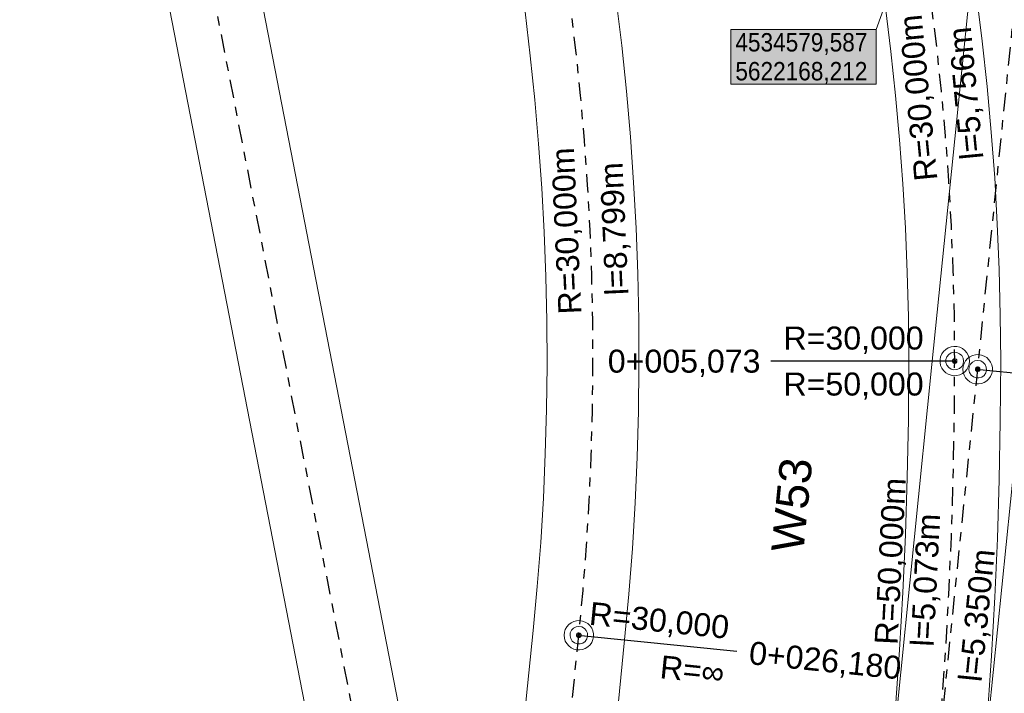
# Model space of a CAD drawing. Extents: x 4534497 to 4534598, y 5622071 to 5622343.
# Tile 11 of 44: x 4534569 to 4534580, y 5622159 to 5622166. Entities that reach past the tile are written whole.
import ezdxf

# ---------------------------------------------------------------- set-up
doc = ezdxf.new("R2010")
doc.units = 0
doc.linetypes.add('LT00000', pattern=[0])
doc.linetypes.add('LT00008', pattern=[0.42, 0.2, -0.1, 0.02, -0.1])
for name, color, linetype, lineweight, true_color in [('A-ELEMENTE', 18, 'LT00000', 5, 0x000000), ('A-LAENGEN', 18, 'LT00000', 5, 0x000000), ('ACHSEN', 18, 'LT00000', 5, 0x000000), ('BESCHRIFTUNG', 18, 'LT00000', 5, 0x000000), ('GLEISE', 18, 'LT00000', 5, 0x000000), ('TXT- KOOR_A506', 18, 'LT00000', 5, 0x000000), ('W-NR', 18, 'LT00000', 5, 0x000000)]:
    doc.layers.add(name, color=color, linetype=linetype, lineweight=lineweight, true_color=true_color)
doc.styles.add('TS100', font='arial.ttf', dxfattribs={"height": 0.2})

# ---------------------------------------------------------------- blocks, each defined once
blk = doc.blocks.new('SYMB1109')
at = {"color": 0, "linetype": 'ByBlock', "lineweight": -2, "flags": 128}
for points in [[(0.5, 0), (0.489765, 0.100649), (0.459479, 0.197178), (0.410382, 0.285634), (0.344483, 0.362396), (0.264482, 0.424322), (0.173653, 0.468876), (0.075714, 0.494234), (-0.025325, 0.499358), (-0.125326, 0.484039), (-0.220197, 0.448902), (-0.306053, 0.395388), (-0.379379, 0.325686), (-0.437173, 0.242651), (-0.47707, 0.149682), (-0.497435, 0.050584), (-0.497435, -0.050584), (-0.47707, -0.149682), (-0.437173, -0.242651), (-0.379379, -0.325686), (-0.306053, -0.395388), (-0.220197, -0.448902), (-0.125326, -0.484039), (-0.025325, -0.499358), (0.075714, -0.494234), (0.173653, -0.468876), (0.264482, -0.424322), (0.344483, -0.362396), (0.410382, -0.285634), (0.459479, -0.197178), (0.489765, -0.100649), (0.5, 0)], [(0.3, 0), (0.283745, 0.09741), (0.236742, 0.184264), (0.164084, 0.25115), (0.073646, 0.29082), (-0.024774, 0.298975), (-0.120509, 0.274732), (-0.203184, 0.220717), (-0.263842, 0.142784), (-0.295908, 0.049378), (-0.295908, -0.049378), (-0.263842, -0.142784), (-0.203184, -0.220717), (-0.120509, -0.274732), (-0.024774, -0.298975), (0.073646, -0.29082), (0.164084, -0.25115), (0.236742, -0.184264), (0.283745, -0.09741), (0.3, 0)]]:
    blk.add_lwpolyline(points, close=True, dxfattribs=at)
blk = doc.blocks.new('SYMB151')
at = {"color": 0, "linetype": 'ByBlock', "lineweight": -2, "flags": 128}
for points in [[(0.5, 0), (0.489765, 0.100649), (0.459479, 0.197178), (0.410382, 0.285634), (0.344483, 0.362396), (0.264482, 0.424322), (0.173653, 0.468876), (0.075714, 0.494234), (-0.025325, 0.499358), (-0.125326, 0.484039), (-0.220197, 0.448902), (-0.306053, 0.395388), (-0.379379, 0.325686), (-0.437173, 0.242651), (-0.47707, 0.149682), (-0.497435, 0.050584), (-0.497435, -0.050584), (-0.47707, -0.149682), (-0.437173, -0.242651), (-0.379379, -0.325686), (-0.306053, -0.395388), (-0.220197, -0.448902), (-0.125326, -0.484039), (-0.025325, -0.499358), (0.075714, -0.494234), (0.173653, -0.468876), (0.264482, -0.424322), (0.344483, -0.362396), (0.410382, -0.285634), (0.459479, -0.197178), (0.489765, -0.100649), (0.5, 0)], [(0.26, 0), (0.24432, 0.088925), (0.199172, 0.167125), (0.13, 0.225167), (0.045149, 0.25605), (-0.045149, 0.25605), (-0.13, 0.225167), (-0.199172, 0.167125), (-0.24432, 0.088925), (-0.26, 0), (-0.24432, -0.088925), (-0.199172, -0.167125), (-0.13, -0.225167), (-0.045149, -0.25605), (0.045149, -0.25605), (0.13, -0.225167), (0.199172, -0.167125), (0.24432, -0.088925), (0.26, 0)]]:
    blk.add_lwpolyline(points, close=True, dxfattribs=at)

msp = doc.modelspace()

# ---------------------------------------------------------------- hatches: boundary and pattern name
at = {"layer": 'TXT- KOOR_A506', "linetype": 'Continuous', "lineweight": 25, "true_color": 0xffffff}
msp.add_hatch(color=7, dxfattribs=at).paths.add_polyline_path([(4534577.213, 5622165.408), (4534578.793, 5622165.408), (4534578.793, 5622166.002), (4534577.213, 5622166.002)])

# ---------------------------------------------------------------- linework, layer by layer
at = {"layer": 'ACHSEN', "color": 53, "linetype": 'LT00008', "lineweight": 25, "true_color": 0xcfff40, "flags": 128}
msp.add_lwpolyline([(4534576.522, 5622146.574), (4534576.762, 5622147.16), (4534576.994, 5622147.748), (4534577.218, 5622148.339), (4534577.435, 5622148.934), (4534577.645, 5622149.53), (4534577.847, 5622150.13), (4534578.041, 5622150.732), (4534578.232, 5622151.348), (4534578.369, 5622151.819), (4534578.499, 5622152.291), (4534578.621, 5622152.765), (4534578.736, 5622153.242), (4534578.843, 5622153.72), (4534578.942, 5622154.2), (4534579.033, 5622154.681), (4534579.116, 5622155.164), (4534579.191, 5622155.648), (4534579.258, 5622156.133), (4534579.318, 5622156.619), (4534579.357, 5622156.984), (4534579.898, 5622162.307), (4534580.491, 5622168.147), (4534580.908, 5622172.257), (4534580.953, 5622172.744), (4534580.991, 5622173.233), (4534581.021, 5622173.722), (4534581.042, 5622174.211), (4534581.056, 5622174.701), (4534581.061, 5622175.191), (4534581.059, 5622175.681), (4534581.048, 5622176.17), (4534581.03, 5622176.66), (4534581.004, 5622177.149), (4534580.969, 5622177.638), (4534580.927, 5622178.126), (4534580.876, 5622178.613), (4534580.818, 5622179.1), (4534580.752, 5622179.585), (4534580.678, 5622180.069), (4534580.596, 5622180.552), (4534580.51, 5622181.015), (4534558.669, 5622293.298), (4534558.572, 5622293.778), (4534558.466, 5622294.257), (4534558.353, 5622294.733), (4534558.233, 5622295.208), (4534558.104, 5622295.681), (4534557.968, 5622296.151), (4534557.824, 5622296.62), (4534557.672, 5622297.085), (4534557.513, 5622297.549), (4534557.346, 5622298.009), (4534557.172, 5622298.467), (4534556.99, 5622298.922), (4534556.801, 5622299.374), (4534556.605, 5622299.823), (4534556.401, 5622300.268), (4534556.19, 5622300.711), (4534555.972, 5622301.149), (4534555.755, 5622301.568), (4534553.828, 5622305.222), (4534551.089, 5622310.413), (4534548.593, 5622315.145), (4534546.691, 5622318.749)], dxfattribs=at)
at = {"layer": 'ACHSEN', "color": 120, "linetype": 'LT00008', "lineweight": 25, "true_color": 0x00ffbf, "flags": 128}
msp.add_lwpolyline([(4534571.176, 5622133.733), (4534571.415, 5622134.318), (4534571.647, 5622134.907), (4534571.872, 5622135.498), (4534572.089, 5622136.092), (4534572.298, 5622136.689), (4534572.5, 5622137.288), (4534572.695, 5622137.89), (4534572.885, 5622138.507), (4534573.023, 5622138.977), (4534573.153, 5622139.449), (4534573.275, 5622139.924), (4534573.39, 5622140.4), (4534573.496, 5622140.878), (4534573.595, 5622141.358), (4534573.686, 5622141.839), (4534573.769, 5622142.322), (4534573.845, 5622142.806), (4534573.912, 5622143.291), (4534573.971, 5622143.778), (4534574.011, 5622144.142), (4534574.551, 5622149.465), (4534575.144, 5622155.305), (4534575.561, 5622159.415), (4534575.607, 5622159.903), (4534575.645, 5622160.391), (4534575.674, 5622160.88), (4534575.696, 5622161.37), (4534575.709, 5622161.859), (4534575.715, 5622162.349), (4534575.712, 5622162.839), (4534575.702, 5622163.329), (4534575.684, 5622163.818), (4534575.657, 5622164.308), (4534575.623, 5622164.796), (4534575.58, 5622165.284), (4534575.53, 5622165.772), (4534575.472, 5622166.258), (4534575.406, 5622166.743), (4534575.331, 5622167.228), (4534575.249, 5622167.711), (4534575.163, 5622168.174), (4534548.37, 5622305.918), (4534548.273, 5622306.398), (4534548.167, 5622306.876), (4534548.054, 5622307.353), (4534547.934, 5622307.828), (4534547.805, 5622308.3), (4534547.669, 5622308.771), (4534547.525, 5622309.239), (4534547.373, 5622309.705), (4534547.214, 5622310.168), (4534547.047, 5622310.629), (4534546.873, 5622311.087), (4534546.691, 5622311.542), (4534546.502, 5622311.994), (4534546.306, 5622312.443), (4534546.102, 5622312.888), (4534545.891, 5622313.33), (4534545.673, 5622313.769), (4534545.433, 5622314.231), (4534543.629, 5622317.638)], dxfattribs=at)
at = {"layer": 'ACHSEN', "color": 4, "linetype": 'LT00008', "lineweight": 25, "true_color": 0x2bf4ff, "flags": 128}
msp.add_lwpolyline([(4534574.046, 5622144.49), (4534574.106, 5622145.12), (4534574.158, 5622145.75), (4534574.202, 5622146.381), (4534574.238, 5622147.013), (4534574.266, 5622147.645), (4534574.286, 5622148.277), (4534574.298, 5622148.909), (4534574.302, 5622149.555), (4534574.298, 5622150.045), (4534574.286, 5622150.534), (4534574.265, 5622151.024), (4534574.237, 5622151.513), (4534574.201, 5622152.001), (4534574.157, 5622152.489), (4534574.105, 5622152.976), (4534574.045, 5622153.463), (4534573.977, 5622153.948), (4534573.901, 5622154.432), (4534573.818, 5622154.914), (4534573.75, 5622155.275), (4534543.117, 5622312.759), (4534542.44, 5622316.22), (4534542.247, 5622317.2)], dxfattribs=at)
at = {"layer": 'ACHSEN', "color": 80, "linetype": 'LT00008', "lineweight": 25, "true_color": 0x40ff00, "flags": 128}
msp.add_lwpolyline([(4534579.392, 5622157.332), (4534579.452, 5622157.962), (4534579.504, 5622158.592), (4534579.548, 5622159.223), (4534579.584, 5622159.854), (4534579.612, 5622160.486), (4534579.632, 5622161.118), (4534579.644, 5622161.751), (4534579.648, 5622162.396), (4534579.644, 5622162.886), (4534579.632, 5622163.376), (4534579.612, 5622163.865), (4534579.584, 5622164.355), (4534579.548, 5622164.843), (4534579.504, 5622165.331), (4534579.452, 5622165.818), (4534579.392, 5622166.304), (4534579.324, 5622166.789), (4534579.248, 5622167.273), (4534579.164, 5622167.756), (4534579.096, 5622168.117), (4534552.524, 5622304.727), (4534552.427, 5622305.207), (4534552.321, 5622305.685), (4534552.208, 5622306.162), (4534552.087, 5622306.637), (4534551.959, 5622307.109), (4534551.822, 5622307.58), (4534551.679, 5622308.048), (4534551.527, 5622308.514), (4534551.368, 5622308.977), (4534551.201, 5622309.438), (4534551.027, 5622309.896), (4534550.892, 5622310.237), (4534550.651, 5622310.822), (4534550.403, 5622311.403), (4534550.148, 5622311.982), (4534549.885, 5622312.557), (4534549.615, 5622313.129), (4534549.338, 5622313.698), (4534549.054, 5622314.263), (4534548.756, 5622314.836)], dxfattribs=at)
at = {"layer": 'BESCHRIFTUNG', "color": 80, "lineweight": 25, "true_color": 0x40ff00}
msp.add_line((4534579.623, 5622162.396), (4534577.648, 5622162.396), dxfattribs=at)
at = {"layer": 'BESCHRIFTUNG', "color": 53, "lineweight": 25, "true_color": 0xcfff40}
msp.add_line((4534579.922, 5622162.304), (4534581.887, 5622162.105), dxfattribs=at)
at = {"layer": 'BESCHRIFTUNG', "color": 120, "lineweight": 25, "true_color": 0x00ffbf}
msp.add_line((4534575.586, 5622159.412), (4534577.278, 5622159.241), dxfattribs=at)
at = {"layer": 'GLEISE', "color": 18, "lineweight": 18, "true_color": 0x000000, "flags": 128}
for points in [[(4534576.984, 5622146.382), (4534577.226, 5622146.974), (4534577.46, 5622147.568), (4534577.687, 5622148.165), (4534577.906, 5622148.765), (4534578.118, 5622149.368), (4534578.322, 5622149.973), (4534578.518, 5622150.581), (4534578.71, 5622151.204), (4534578.85, 5622151.682), (4534578.982, 5622152.162), (4534579.107, 5622152.644), (4534579.223, 5622153.129), (4534579.332, 5622153.615), (4534579.432, 5622154.103), (4534579.525, 5622154.592), (4534579.609, 5622155.083), (4534579.686, 5622155.575), (4534579.754, 5622156.068), (4534579.815, 5622156.563), (4534579.855, 5622156.933), (4534580.395, 5622162.256), (4534580.988, 5622168.096), (4534581.405, 5622172.206), (4534581.452, 5622172.702), (4534581.49, 5622173.199), (4534581.52, 5622173.696), (4534581.542, 5622174.193), (4534581.556, 5622174.691), (4534581.561, 5622175.189), (4534581.559, 5622175.687), (4534581.548, 5622176.185), (4534581.529, 5622176.683), (4534581.503, 5622177.18), (4534581.468, 5622177.677), (4534581.425, 5622178.173), (4534581.373, 5622178.669), (4534581.314, 5622179.163), (4534581.247, 5622179.657), (4534581.171, 5622180.149), (4534581.088, 5622180.64), (4534581, 5622181.111), (4534559.16, 5622293.393), (4534559.061, 5622293.882), (4534558.954, 5622294.368), (4534558.839, 5622294.853), (4534558.716, 5622295.335), (4534558.585, 5622295.816), (4534558.447, 5622296.294), (4534558.3, 5622296.77), (4534558.146, 5622297.244), (4534557.984, 5622297.715), (4534557.815, 5622298.183), (4534557.638, 5622298.649), (4534557.453, 5622299.111), (4534557.261, 5622299.571), (4534557.061, 5622300.027), (4534556.854, 5622300.48), (4534556.64, 5622300.93), (4534556.418, 5622301.375), (4534556.198, 5622301.801), (4534554.27, 5622305.455), (4534551.531, 5622310.647), (4534549.035, 5622315.379), (4534547.134, 5622318.983)], [(4534576.061, 5622146.767), (4534576.298, 5622147.346), (4534576.528, 5622147.929), (4534576.75, 5622148.514), (4534576.965, 5622149.102), (4534577.172, 5622149.693), (4534577.372, 5622150.286), (4534577.564, 5622150.882), (4534577.753, 5622151.493), (4534577.888, 5622151.955), (4534578.016, 5622152.42), (4534578.136, 5622152.886), (4534578.249, 5622153.354), (4534578.354, 5622153.825), (4534578.451, 5622154.296), (4534578.541, 5622154.77), (4534578.622, 5622155.245), (4534578.696, 5622155.721), (4534578.763, 5622156.198), (4534578.821, 5622156.676), (4534578.86, 5622157.034), (4534579.4, 5622162.357), (4534579.993, 5622168.197), (4534580.41, 5622172.307), (4534580.455, 5622172.787), (4534580.492, 5622173.267), (4534580.521, 5622173.748), (4534580.542, 5622174.229), (4534580.556, 5622174.711), (4534580.561, 5622175.192), (4534580.559, 5622175.674), (4534580.549, 5622176.156), (4534580.531, 5622176.637), (4534580.505, 5622177.118), (4534580.471, 5622177.599), (4534580.429, 5622178.079), (4534580.38, 5622178.558), (4534580.322, 5622179.036), (4534580.257, 5622179.513), (4534580.184, 5622179.99), (4534580.104, 5622180.465), (4534580.019, 5622180.92), (4534558.178, 5622293.203), (4534558.083, 5622293.675), (4534557.979, 5622294.145), (4534557.868, 5622294.614), (4534557.749, 5622295.081), (4534557.623, 5622295.546), (4534557.489, 5622296.008), (4534557.347, 5622296.469), (4534557.198, 5622296.927), (4534557.041, 5622297.382), (4534556.877, 5622297.835), (4534556.706, 5622298.286), (4534556.527, 5622298.733), (4534556.342, 5622299.177), (4534556.148, 5622299.619), (4534555.948, 5622300.057), (4534555.741, 5622300.492), (4534555.526, 5622300.923), (4534555.313, 5622301.334), (4534553.386, 5622304.988), (4534550.647, 5622310.18), (4534548.151, 5622314.912), (4534546.249, 5622318.516)], [(4534571.638, 5622133.541), (4534571.879, 5622134.132), (4534572.114, 5622134.726), (4534572.34, 5622135.323), (4534572.56, 5622135.923), (4534572.771, 5622136.526), (4534572.975, 5622137.131), (4534573.171, 5622137.739), (4534573.364, 5622138.362), (4534573.504, 5622138.84), (4534573.636, 5622139.32), (4534573.76, 5622139.803), (4534573.877, 5622140.287), (4534573.985, 5622140.773), (4534574.086, 5622141.261), (4534574.178, 5622141.75), (4534574.263, 5622142.241), (4534574.339, 5622142.733), (4534574.408, 5622143.227), (4534574.468, 5622143.721), (4534574.508, 5622144.092), (4534575.049, 5622149.414), (4534575.642, 5622155.254), (4534576.059, 5622159.364), (4534576.105, 5622159.86), (4534576.143, 5622160.357), (4534576.173, 5622160.854), (4534576.195, 5622161.352), (4534576.209, 5622161.85), (4534576.215, 5622162.348), (4534576.212, 5622162.846), (4534576.202, 5622163.344), (4534576.183, 5622163.841), (4534576.156, 5622164.339), (4534576.121, 5622164.835), (4534576.078, 5622165.332), (4534576.027, 5622165.827), (4534575.968, 5622166.322), (4534575.9, 5622166.815), (4534575.825, 5622167.307), (4534575.742, 5622167.798), (4534575.654, 5622168.269), (4534548.861, 5622306.013), (4534548.762, 5622306.501), (4534548.655, 5622306.988), (4534548.54, 5622307.472), (4534548.417, 5622307.955), (4534548.286, 5622308.436), (4534548.148, 5622308.914), (4534548.001, 5622309.39), (4534547.847, 5622309.864), (4534547.685, 5622310.335), (4534547.516, 5622310.803), (4534547.339, 5622311.268), (4534547.154, 5622311.731), (4534546.962, 5622312.19), (4534546.762, 5622312.647), (4534546.555, 5622313.1), (4534546.341, 5622313.549), (4534546.119, 5622313.995), (4534545.875, 5622314.465), (4534544.071, 5622317.872)], [(4534570.714, 5622133.925), (4534570.951, 5622134.505), (4534571.181, 5622135.087), (4534571.403, 5622135.672), (4534571.618, 5622136.26), (4534571.826, 5622136.851), (4534572.025, 5622137.445), (4534572.218, 5622138.04), (4534572.406, 5622138.651), (4534572.542, 5622139.113), (4534572.67, 5622139.578), (4534572.79, 5622140.044), (4534572.902, 5622140.513), (4534573.007, 5622140.983), (4534573.105, 5622141.455), (4534573.194, 5622141.928), (4534573.276, 5622142.403), (4534573.35, 5622142.879), (4534573.416, 5622143.356), (4534573.475, 5622143.834), (4534573.513, 5622144.193), (4534574.054, 5622149.515), (4534574.647, 5622155.355), (4534575.064, 5622159.465), (4534575.109, 5622159.945), (4534575.146, 5622160.425), (4534575.175, 5622160.906), (4534575.196, 5622161.388), (4534575.209, 5622161.869), (4534575.215, 5622162.351), (4534575.212, 5622162.832), (4534575.202, 5622163.314), (4534575.184, 5622163.796), (4534575.158, 5622164.277), (4534575.124, 5622164.757), (4534575.083, 5622165.237), (4534575.033, 5622165.716), (4534574.976, 5622166.194), (4534574.911, 5622166.672), (4534574.838, 5622167.148), (4534574.757, 5622167.623), (4534574.672, 5622168.078), (4534547.879, 5622305.822), (4534547.784, 5622306.294), (4534547.68, 5622306.765), (4534547.569, 5622307.233), (4534547.45, 5622307.7), (4534547.324, 5622308.165), (4534547.19, 5622308.628), (4534547.048, 5622309.088), (4534546.899, 5622309.546), (4534546.742, 5622310.002), (4534546.578, 5622310.455), (4534546.407, 5622310.905), (4534546.229, 5622311.353), (4534546.043, 5622311.797), (4534545.849, 5622312.238), (4534545.649, 5622312.676), (4534545.442, 5622313.111), (4534545.227, 5622313.542), (4534544.991, 5622313.997), (4534543.187, 5622317.403)], [(4534574.543, 5622144.44), (4534574.604, 5622145.076), (4534574.656, 5622145.713), (4534574.701, 5622146.35), (4534574.737, 5622146.987), (4534574.765, 5622147.626), (4534574.786, 5622148.264), (4534574.798, 5622148.903), (4534574.802, 5622149.555), (4534574.798, 5622150.053), (4534574.785, 5622150.551), (4534574.765, 5622151.048), (4534574.736, 5622151.546), (4534574.7, 5622152.042), (4534574.655, 5622152.538), (4534574.602, 5622153.034), (4534574.541, 5622153.528), (4534574.472, 5622154.021), (4534574.395, 5622154.513), (4534574.31, 5622155.004), (4534574.241, 5622155.37), (4534543.608, 5622312.855), (4534542.931, 5622316.316), (4534542.738, 5622317.296)], [(4534573.549, 5622144.541), (4534573.608, 5622145.164), (4534573.659, 5622145.788), (4534573.703, 5622146.413), (4534573.738, 5622147.038), (4534573.766, 5622147.664), (4534573.786, 5622148.289), (4534573.798, 5622148.915), (4534573.802, 5622149.555), (4534573.798, 5622150.036), (4534573.786, 5622150.518), (4534573.766, 5622150.999), (4534573.738, 5622151.48), (4534573.703, 5622151.961), (4534573.66, 5622152.44), (4534573.608, 5622152.919), (4534573.549, 5622153.397), (4534573.483, 5622153.874), (4534573.408, 5622154.35), (4534573.326, 5622154.825), (4534573.259, 5622155.179), (4534542.626, 5622312.664), (4534541.95, 5622316.123), (4534541.757, 5622317.103)], [(4534579.89, 5622157.282), (4534579.95, 5622157.918), (4534580.003, 5622158.554), (4534580.047, 5622159.191), (4534580.084, 5622159.829), (4534580.112, 5622160.467), (4534580.132, 5622161.106), (4534580.144, 5622161.744), (4534580.148, 5622162.396), (4534580.144, 5622162.894), (4534580.132, 5622163.392), (4534580.111, 5622163.89), (4534580.083, 5622164.387), (4534580.046, 5622164.884), (4534580.001, 5622165.38), (4534579.948, 5622165.875), (4534579.887, 5622166.37), (4534579.818, 5622166.863), (4534579.741, 5622167.355), (4534579.656, 5622167.846), (4534579.587, 5622168.212), (4534553.015, 5622304.822), (4534552.916, 5622305.31), (4534552.809, 5622305.797), (4534552.694, 5622306.281), (4534552.571, 5622306.764), (4534552.44, 5622307.244), (4534552.302, 5622307.723), (4534552.155, 5622308.199), (4534552.001, 5622308.673), (4534551.839, 5622309.144), (4534551.67, 5622309.612), (4534551.493, 5622310.077), (4534551.355, 5622310.424), (4534551.112, 5622311.015), (4534550.862, 5622311.602), (4534550.604, 5622312.187), (4534550.338, 5622312.768), (4534550.066, 5622313.346), (4534549.786, 5622313.92), (4534549.499, 5622314.49), (4534549.198, 5622315.069)], [(4534578.895, 5622157.383), (4534578.954, 5622158.006), (4534579.006, 5622158.63), (4534579.049, 5622159.255), (4534579.085, 5622159.88), (4534579.113, 5622160.505), (4534579.132, 5622161.131), (4534579.144, 5622161.757), (4534579.148, 5622162.396), (4534579.144, 5622162.878), (4534579.132, 5622163.359), (4534579.112, 5622163.841), (4534579.085, 5622164.322), (4534579.049, 5622164.802), (4534579.006, 5622165.282), (4534578.955, 5622165.761), (4534578.896, 5622166.239), (4534578.829, 5622166.716), (4534578.755, 5622167.192), (4534578.672, 5622167.667), (4534578.606, 5622168.021), (4534552.033, 5622304.631), (4534551.937, 5622305.103), (4534551.834, 5622305.574), (4534551.723, 5622306.042), (4534551.604, 5622306.509), (4534551.477, 5622306.974), (4534551.343, 5622307.437), (4534551.202, 5622307.897), (4534551.053, 5622308.355), (4534550.896, 5622308.811), (4534550.732, 5622309.264), (4534550.561, 5622309.714), (4534550.428, 5622310.049), (4534550.19, 5622310.628), (4534549.944, 5622311.204), (4534549.691, 5622311.777), (4534549.431, 5622312.347), (4534549.164, 5622312.913), (4534548.89, 5622313.476), (4534548.608, 5622314.035), (4534548.314, 5622314.602)]]:
    msp.add_lwpolyline(points, dxfattribs=at)
at = {"layer": 'TXT- KOOR_A506'}
msp.add_line((4534578.793, 5622166.002), (4534579.587, 5622168.212), dxfattribs=at)
at = {"layer": 'TXT- KOOR_A506', "flags": 128}
msp.add_lwpolyline([(4534577.213, 5622165.408), (4534578.793, 5622165.408), (4534578.793, 5622166.002), (4534577.213, 5622166.002), (4534577.213, 5622165.408)], close=True, dxfattribs=at)

# ---------------------------------------------------------------- block references
at = {"layer": 'A-ELEMENTE', "color": 18, "true_color": 0x000000, "xscale": 0.32, "yscale": 0.32, "zscale": 0.32}
for p, rotation in [((4534579.648, 5622162.396), 0.01476), ((4534579.898, 5622162.307), 354.20175), ((4534575.561, 5622159.415), 354.20175)]:
    msp.add_blockref('SYMB1109', p, dxfattribs=dict(at, rotation=rotation))
at = {"layer": 'BESCHRIFTUNG', "color": 80, "true_color": 0x40ff00, "xscale": 0.05, "yscale": 0.05, "zscale": 0.05, "rotation": 180.01476}
msp.add_blockref('SYMB151', (4534579.648, 5622162.396), dxfattribs=at)
at = {"layer": 'BESCHRIFTUNG', "color": 53, "true_color": 0xcfff40, "xscale": 0.05, "yscale": 0.05, "zscale": 0.05, "rotation": 354.20175}
msp.add_blockref('SYMB151', (4534579.898, 5622162.307), dxfattribs=at)
at = {"layer": 'BESCHRIFTUNG', "color": 120, "true_color": 0x00ffbf, "xscale": 0.05, "yscale": 0.05, "zscale": 0.05, "rotation": 354.20175}
msp.add_blockref('SYMB151', (4534575.561, 5622159.415), dxfattribs=at)

# ---------------------------------------------------------------- texts
at = {"layer": 'A-ELEMENTE', "color": 18, "true_color": 0x000000, "style": 'TS100'}
for s, rotation, p in [('R=30,000m', 95.511, (4534579.461, 5622164.367)), ('R=30,000m', 92.6045, (4534575.59, 5622162.91)), ('R=50,000m', 87.1083, (4534579.026, 5622159.307)), ('l=5,073m', 87.1083, (4534579.418, 5622159.287))]:
    msp.add_text(s, height=0.25, rotation=rotation, dxfattribs=at).set_placement(p)
at = {"layer": 'A-LAENGEN', "color": 18, "true_color": 0x000000, "style": 'TS100'}
for s, rotation, p in [('l=5,756m', 95.511, (4534579.961, 5622164.6)), ('l=8,799m', 92.6045, (4534576.101, 5622163.117)), ('l=5,350m', 84.2018, (4534579.939, 5622158.9))]:
    msp.add_text(s, height=0.25, rotation=rotation, dxfattribs=at).set_placement(p)
at = {"layer": 'BESCHRIFTUNG', "color": 80, "lineweight": 25, "true_color": 0x40ff00, "style": 'TS100'}
for s, p in [('R=30,000', (4534577.786, 5622162.521)), ('0+005,073', (4534575.876, 5622162.27)), ('R=50,000', (4534577.786, 5622162.021))]:
    msp.add_text(s, height=0.25, rotation=0.0148, dxfattribs=at).set_placement(p)
at = {"layer": 'BESCHRIFTUNG', "color": 120, "lineweight": 25, "true_color": 0x00ffbf, "style": 'TS100'}
for s, p in [('R=30,000', (4534575.665, 5622159.53)), ('0+026,180', (4534577.402, 5622159.102))]:
    msp.add_text(s, height=0.25, rotation=354.2018, dxfattribs=at).set_placement(p)
at = {"layer": 'BESCHRIFTUNG', "color": 120, "lineweight": 25, "true_color": 0x00ffbf, "style": 'TS100', "width": 0.99}
msp.add_text('R=∞', height=0.25, rotation=354.2018, dxfattribs=at).set_placement((4534576.434, 5622158.949))
at = {"layer": 'TXT- KOOR_A506', "color": 80, "lineweight": 25, "true_color": 0x40ff00, "style": 'TS100', "width": 0.88}
for s, p in [('4534579,587 ', (4534577.263, 5622165.762)), ('5622168,212', (4534577.263, 5622165.448))]:
    msp.add_text(s, height=0.2, dxfattribs=at).set_placement(p)
at = {"layer": 'W-NR', "color": 18, "lineweight": 18, "true_color": 0x000000, "style": 'TS100', "width": 1.02}
msp.add_text('W53', height=0.35, rotation=84.3661, dxfattribs=at).set_placement((4534578.001, 5622160.304))

doc.saveas('drawing.dxf')
